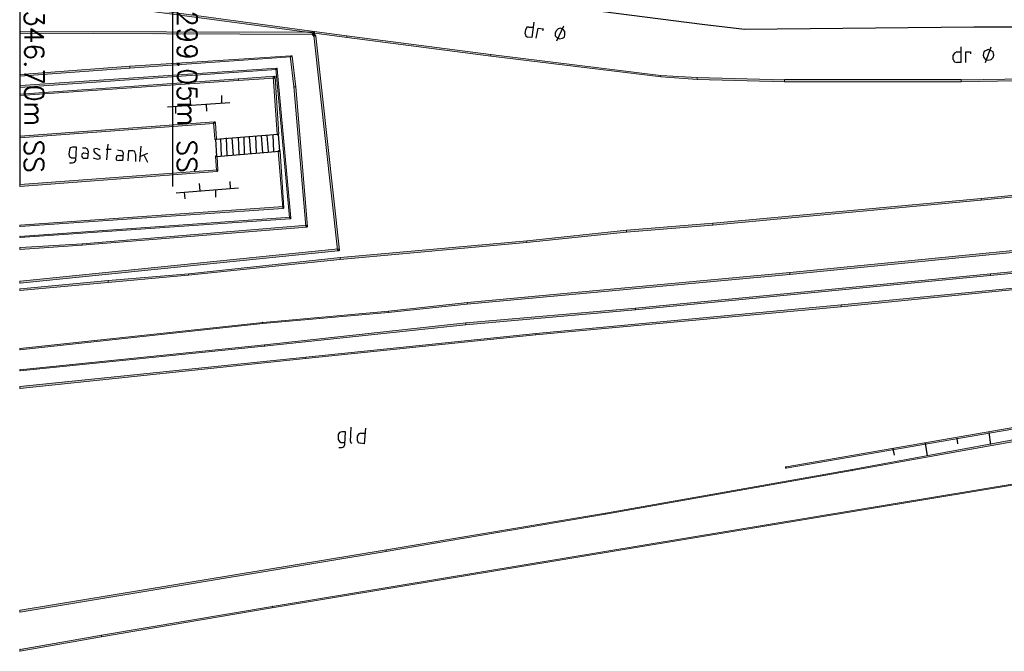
# Model space of a CAD drawing. Header units: millimetres. Extents: x -27 to 2301, y -256 to 766.
# Tile 1 of 97: x 11 to 61, y 17 to 50. Entities that reach past the tile are written whole.
import ezdxf
from ezdxf.enums import TextEntityAlignment as Align

# ---------------------------------------------------------------- set-up
doc = ezdxf.new("R2010")
doc.units = ezdxf.units.MM
doc.layers.add('SIV-ONDERGROND-ALG', color=251, linetype='Continuous')
doc.layers.add('SIV-VRI-MAATVOERING', color=7, linetype='Continuous')
doc.styles.add('ROMANS', font='romans.shx', dxfattribs={"width": 0.7})

# ---------------------------------------------------------------- blocks, each defined once
blk = doc.blocks.new('162')
at = {"style": 'ROMANS'}
blk.add_attdef('ARM.NR', text='', height=500, dxfattribs=at).set_placement((0, 0), align=Align.MIDDLE)

msp = doc.modelspace()

# ---------------------------------------------------------------- hatches: boundary and pattern name
at = {"layer": 'SIV-ONDERGROND-ALG'}
h = msp.add_hatch(color=256, dxfattribs=at)
h.dxf.hatch_style = 2
h.paths.add_polyline_path([(25.719, 49.2), (25.719, 49.232), (17.067, 50.39), (17.067, 50.293), (25.719, 49.135)])
h = msp.add_hatch(color=256, dxfattribs=at)
h.dxf.hatch_style = 2
h.paths.add_polyline_path([(10.505, 49.168), (10.505, 49.232), (10.505, 49.2)])
h = msp.add_hatch(color=256, dxfattribs=at)
h.dxf.hatch_style = 2
h.paths.add_polyline_path([(10.505, 49.232), (10.505, 49.135), (10.537, 49.103), (10.537, 49.2)])
h = msp.add_hatch(color=256, dxfattribs=at)
h.dxf.hatch_style = 2
h.paths.add_polyline_path([(10.537, 49.2), (10.537, 49.103), (25.655, 49.071), (25.655, 49.2)])
h = msp.add_hatch(color=256, dxfattribs=at)
h.dxf.hatch_style = 2
h.paths.add_polyline_path([(25.655, 49.135), (25.591, 49.103), (25.687, 48.975), (25.751, 49.007), (25.784, 49.007), (25.687, 49.135)])
h = msp.add_hatch(color=256, dxfattribs=at)
h.dxf.hatch_style = 2
h.paths.add_polyline_path([(25.655, 49.2), (25.687, 49.135), (25.655, 49.135)])
h = msp.add_hatch(color=256, dxfattribs=at)
h.dxf.hatch_style = 2
h.paths.add_polyline_path([(25.751, 49.007), (25.687, 49.007), (26.909, 37.942), (27.006, 37.942), (25.784, 49.007)])
h = msp.add_hatch(color=256, dxfattribs=at)
h.dxf.hatch_style = 2
h.paths.add_polyline_path([(27.392, 48.942), (27.392, 49.007), (25.719, 49.232), (25.719, 49.135), (27.392, 48.91)])
h = msp.add_hatch(color=256, dxfattribs=at)
h.dxf.hatch_style = 2
h.paths.add_polyline_path([(34.822, 47.977), (34.822, 48.042), (27.392, 49.007), (27.392, 48.91), (34.822, 47.945)])
h = msp.add_hatch(color=256, dxfattribs=at)
h.dxf.hatch_style = 2
h.paths.add_polyline_path([(24.497, 47.945), (24.497, 47.977), (16.198, 47.431), (16.198, 47.334), (24.497, 47.913)])
h = msp.add_hatch(color=256, dxfattribs=at)
h.dxf.hatch_style = 2
h.paths.add_polyline_path([(24.722, 46.369), (24.754, 46.369), (24.561, 47.945), (24.465, 47.945), (24.658, 46.369)])
h = msp.add_hatch(color=256, dxfattribs=at)
h.dxf.hatch_style = 2
h.paths.add_polyline_path([(24.497, 47.977), (24.497, 47.945), (24.561, 47.945), (24.561, 47.977)])
h = msp.add_hatch(color=256, dxfattribs=at)
h.dxf.hatch_style = 2
h.paths.add_polyline_path([(43.603, 46.916), (43.603, 46.948), (34.822, 48.042), (34.822, 47.945), (43.603, 46.884)])
h = msp.add_hatch(color=256, dxfattribs=at)
h.dxf.hatch_style = 2
h.paths.add_polyline_path([(16.198, 47.431), (10.537, 47.012), (10.537, 46.916), (16.198, 47.334), (16.198, 47.398)])
h = msp.add_hatch(color=256, dxfattribs=at)
h.dxf.hatch_style = 2
h.paths.add_polyline_path([(23.757, 47.334), (10.537, 46.433), (10.537, 46.337), (23.757, 47.27), (23.757, 47.302)])
h = msp.add_hatch(color=256, dxfattribs=at)
h.dxf.hatch_style = 2
h.paths.add_polyline_path([(24.465, 39.614), (24.497, 39.614), (23.789, 47.302), (23.725, 47.302), (24.433, 39.614)])
h = msp.add_hatch(color=256, dxfattribs=at)
h.dxf.hatch_style = 2
h.paths.add_polyline_path([(23.789, 47.302), (23.789, 47.334), (23.757, 47.334), (23.757, 47.302)])
h = msp.add_hatch(color=256, dxfattribs=at)
h.dxf.hatch_style = 2
h.paths.add_polyline_path([(10.537, 47.012), (10.505, 47.012), (10.505, 46.916), (10.537, 46.916)])
h = msp.add_hatch(color=256, dxfattribs=at)
h.dxf.hatch_style = 2
h.paths.add_polyline_path([(21.795, 46.787), (10.537, 46.015), (10.537, 45.919), (21.795, 46.691), (21.795, 46.755)])
h = msp.add_hatch(color=256, dxfattribs=at)
h.dxf.hatch_style = 2
h.paths.add_polyline_path([(21.795, 46.755), (21.795, 46.691), (23.661, 46.819), (23.661, 46.916), (21.795, 46.787)])
h = msp.add_hatch(color=256, dxfattribs=at)
h.dxf.hatch_style = 2
h.paths.add_polyline_path([(23.661, 46.884), (23.596, 46.884), (23.789, 43.925), (23.886, 43.925), (23.693, 46.884)])
h = msp.add_hatch(color=256, dxfattribs=at)
h.dxf.hatch_style = 2
h.paths.add_polyline_path([(23.661, 46.916), (23.693, 46.916), (23.693, 46.884), (23.661, 46.884)])
h = msp.add_hatch(color=256, dxfattribs=at)
h.dxf.hatch_style = 2
h.paths.add_polyline_path([(45.469, 46.819), (45.469, 46.852), (43.603, 46.948), (43.603, 46.884), (45.469, 46.755)])
h = msp.add_hatch(color=256, dxfattribs=at)
h.dxf.hatch_style = 2
h.paths.add_polyline_path([(49.972, 46.691), (49.972, 46.723), (45.469, 46.852), (45.469, 46.755), (49.972, 46.626)])
h = msp.add_hatch(color=256, dxfattribs=at)
h.dxf.hatch_style = 2
h.paths.add_polyline_path([(64.735, 46.755), (64.735, 46.819), (59.107, 46.723), (59.107, 46.626), (64.735, 46.723)])
h = msp.add_hatch(color=256, dxfattribs=at)
h.dxf.hatch_style = 2
h.paths.add_polyline_path([(10.537, 46.433), (10.505, 46.433), (10.505, 46.337), (10.537, 46.337)])
h = msp.add_hatch(color=256, dxfattribs=at)
h.dxf.hatch_style = 2
h.paths.add_polyline_path([(25.333, 39.164), (25.365, 39.164), (24.754, 46.369), (24.658, 46.369), (25.269, 39.164)])
h = msp.add_hatch(color=256, dxfattribs=at)
h.dxf.hatch_style = 2
h.paths.add_polyline_path([(24.722, 46.369), (24.754, 46.401), (24.754, 46.369)])
h = msp.add_hatch(color=256, dxfattribs=at)
h.dxf.hatch_style = 2
h.paths.add_polyline_path([(59.107, 46.691), (59.107, 46.755), (49.972, 46.755), (49.972, 46.626), (59.107, 46.626)])
h = msp.add_hatch(color=256, dxfattribs=at)
h.dxf.hatch_style = 2
h.paths.add_polyline_path([(10.537, 46.015), (10.505, 46.015), (10.505, 45.919), (10.537, 45.919)])
h = msp.add_hatch(color=256, dxfattribs=at)
h.dxf.hatch_style = 2
h.paths.add_polyline_path([(20.541, 44.568), (10.537, 43.86), (10.537, 43.732), (20.541, 44.471), (20.541, 44.504)])
h = msp.add_hatch(color=256, dxfattribs=at)
h.dxf.hatch_style = 2
h.paths.add_polyline_path([(20.541, 44.504), (20.508, 44.504), (20.573, 43.667), (20.669, 43.667), (20.605, 44.504)])
h = msp.add_hatch(color=256, dxfattribs=at)
h.dxf.hatch_style = 2
h.paths.add_polyline_path([(20.541, 44.568), (20.573, 44.568), (20.605, 44.504), (20.541, 44.504)])
h = msp.add_hatch(color=256, dxfattribs=at)
h.dxf.hatch_style = 2
h.paths.add_polyline_path([(10.537, 43.86), (10.505, 43.86), (10.505, 43.732), (10.537, 43.732)])
h = msp.add_hatch(color=256, dxfattribs=at)
h.dxf.hatch_style = 2
h.paths.add_polyline_path([(23.886, 43.925), (23.854, 43.86), (23.821, 43.86), (23.789, 43.925), (23.854, 43.925)])
h = msp.add_hatch(color=256, dxfattribs=at)
h.dxf.hatch_style = 2
h.paths.add_polyline_path([(20.669, 43.667), (20.637, 43.635), (20.605, 43.635), (20.573, 43.667), (20.605, 43.667)])
h = msp.add_hatch(color=256, dxfattribs=at)
h.dxf.hatch_style = 2
h.paths.add_polyline_path([(20.605, 42.767), (20.637, 42.831), (20.669, 42.831), (20.701, 42.767), (20.669, 42.767)])
h = msp.add_hatch(color=256, dxfattribs=at)
h.dxf.hatch_style = 2
h.paths.add_polyline_path([(20.669, 42.767), (20.605, 42.767), (20.669, 42.059), (20.734, 42.059), (20.701, 42.767)])
h = msp.add_hatch(color=256, dxfattribs=at)
h.dxf.hatch_style = 2
h.paths.add_polyline_path([(23.854, 43.056), (23.886, 43.088), (23.918, 43.088), (23.95, 43.056), (23.918, 43.056)])
h = msp.add_hatch(color=256, dxfattribs=at)
h.dxf.hatch_style = 2
h.paths.add_polyline_path([(23.918, 43.056), (23.854, 43.056), (24.079, 40.129), (24.143, 40.129), (23.95, 43.056)])
h = msp.add_hatch(color=256, dxfattribs=at)
h.dxf.hatch_style = 2
h.paths.add_polyline_path([(20.701, 42.091), (10.537, 41.351), (10.537, 41.223), (20.701, 41.995), (20.701, 42.059)])
h = msp.add_hatch(color=256, dxfattribs=at)
h.dxf.hatch_style = 2
h.paths.add_polyline_path([(20.734, 42.059), (20.734, 42.027), (20.701, 41.995), (20.701, 42.059)])
h = msp.add_hatch(color=256, dxfattribs=at)
h.dxf.hatch_style = 2
h.paths.add_polyline_path([(60.136, 40.579), (60.136, 40.515), (71.426, 41.641), (71.426, 41.737), (60.136, 40.612)])
h = msp.add_hatch(color=256, dxfattribs=at)
h.dxf.hatch_style = 2
h.paths.add_polyline_path([(10.537, 41.351), (10.505, 41.351), (10.505, 41.223), (10.537, 41.223)])
h = msp.add_hatch(color=256, dxfattribs=at)
h.dxf.hatch_style = 2
h.paths.add_polyline_path([(24.111, 40.193), (10.537, 39.261), (10.537, 39.164), (24.111, 40.097), (24.111, 40.129)])
h = msp.add_hatch(color=256, dxfattribs=at)
h.dxf.hatch_style = 2
h.paths.add_polyline_path([(46.273, 39.293), (46.273, 39.229), (60.136, 40.515), (60.136, 40.612), (46.273, 39.325)])
h = msp.add_hatch(color=256, dxfattribs=at)
h.dxf.hatch_style = 2
h.paths.add_polyline_path([(24.465, 39.647), (10.537, 38.682), (10.537, 38.585), (24.465, 39.55), (24.465, 39.614)])
h = msp.add_hatch(color=256, dxfattribs=at)
h.dxf.hatch_style = 2
h.paths.add_polyline_path([(24.143, 40.129), (24.111, 40.097), (24.111, 40.129)])
h = msp.add_hatch(color=256, dxfattribs=at)
h.dxf.hatch_style = 2
h.paths.add_polyline_path([(10.537, 39.261), (10.505, 39.261), (10.505, 39.164), (10.537, 39.164)])
h = msp.add_hatch(color=256, dxfattribs=at)
h.dxf.hatch_style = 2
h.paths.add_polyline_path([(13.722, 38.231), (13.722, 38.199), (25.333, 39.132), (25.333, 39.229), (13.722, 38.264)])
h = msp.add_hatch(color=256, dxfattribs=at)
h.dxf.hatch_style = 2
h.paths.add_polyline_path([(24.465, 39.55), (24.497, 39.55), (24.497, 39.582), (24.497, 39.614), (24.465, 39.614)])
h = msp.add_hatch(color=256, dxfattribs=at)
h.dxf.hatch_style = 2
h.paths.add_polyline_path([(25.333, 39.132), (25.365, 39.164), (25.333, 39.164)])
h = msp.add_hatch(color=256, dxfattribs=at)
h.dxf.hatch_style = 2
h.paths.add_polyline_path([(41.834, 38.907), (41.834, 38.875), (46.273, 39.229), (46.273, 39.325), (41.834, 38.971)])
h = msp.add_hatch(color=256, dxfattribs=at)
h.dxf.hatch_style = 2
h.paths.add_polyline_path([(10.537, 38.682), (10.505, 38.682), (10.505, 38.585), (10.537, 38.585)])
h = msp.add_hatch(color=256, dxfattribs=at)
h.dxf.hatch_style = 2
h.paths.add_polyline_path([(36.687, 38.392), (36.687, 38.328), (41.834, 38.875), (41.834, 38.971), (36.687, 38.424)])
h = msp.add_hatch(color=256, dxfattribs=at)
h.dxf.hatch_style = 2
h.paths.add_polyline_path([(41.834, 38.971), (41.866, 38.971), (41.834, 38.939)])
h = msp.add_hatch(color=256, dxfattribs=at)
h.dxf.hatch_style = 2
h.paths.add_polyline_path([(71.201, 38.778), (71.201, 38.843), (50.261, 36.784), (50.261, 36.687), (71.201, 38.746)])
h = msp.add_hatch(color=256, dxfattribs=at)
h.dxf.hatch_style = 2
h.paths.add_polyline_path([(13.722, 38.264), (10.537, 38.071), (10.537, 37.974), (13.722, 38.199), (13.722, 38.231)])
h = msp.add_hatch(color=256, dxfattribs=at)
h.dxf.hatch_style = 2
h.paths.add_polyline_path([(27.038, 37.492), (27.038, 37.459), (36.687, 38.328), (36.687, 38.424), (27.038, 37.556)])
h = msp.add_hatch(color=256, dxfattribs=at)
h.dxf.hatch_style = 2
h.paths.add_polyline_path([(10.537, 38.071), (10.505, 38.071), (10.505, 37.974), (10.537, 37.974)])
h = msp.add_hatch(color=256, dxfattribs=at)
h.dxf.hatch_style = 2
h.paths.add_polyline_path([(26.941, 38.006), (10.537, 36.334), (10.537, 36.237), (26.941, 37.91), (26.941, 37.942)])
h = msp.add_hatch(color=256, dxfattribs=at)
h.dxf.hatch_style = 2
h.paths.add_polyline_path([(27.006, 37.942), (26.974, 37.91), (26.941, 37.91), (26.941, 37.942)])
h = msp.add_hatch(color=256, dxfattribs=at)
h.dxf.hatch_style = 2
h.paths.add_polyline_path([(19.222, 36.687), (19.222, 36.655), (27.038, 37.459), (27.038, 37.556), (19.222, 36.72)])
h = msp.add_hatch(color=256, dxfattribs=at)
h.dxf.hatch_style = 2
h.paths.add_polyline_path([(60.618, 36.655), (60.618, 36.623), (66.89, 37.234), (66.89, 37.331), (60.618, 36.72)])
h = msp.add_hatch(color=256, dxfattribs=at)
h.dxf.hatch_style = 2
h.paths.add_polyline_path([(15.073, 36.334), (15.073, 36.269), (19.222, 36.655), (19.222, 36.72), (15.073, 36.366)])
h = msp.add_hatch(color=256, dxfattribs=at)
h.dxf.hatch_style = 2
h.paths.add_polyline_path([(19.19, 36.655), (19.222, 36.655), (19.222, 36.623)])
h = msp.add_hatch(color=256, dxfattribs=at)
h.dxf.hatch_style = 2
h.paths.add_polyline_path([(50.261, 36.72), (50.261, 36.784), (33.6, 35.24), (33.6, 35.144), (50.261, 36.687)])
h = msp.add_hatch(color=256, dxfattribs=at)
h.dxf.hatch_style = 2
h.paths.add_polyline_path([(42.284, 34.918), (42.284, 34.854), (60.618, 36.623), (60.618, 36.72), (42.284, 34.951)])
h = msp.add_hatch(color=256, dxfattribs=at)
h.dxf.hatch_style = 2
h.paths.add_polyline_path([(10.537, 36.334), (10.505, 36.334), (10.505, 36.237), (10.537, 36.237)])
h = msp.add_hatch(color=256, dxfattribs=at)
h.dxf.hatch_style = 2
h.paths.add_polyline_path([(15.073, 36.366), (10.537, 35.948), (10.537, 35.851), (15.073, 36.269), (15.073, 36.334)])
h = msp.add_hatch(color=256, dxfattribs=at)
h.dxf.hatch_style = 2
h.paths.add_polyline_path([(66.215, 36.366), (66.215, 36.398), (52.899, 35.111), (52.899, 35.015), (66.215, 36.334)])
h = msp.add_hatch(color=256, dxfattribs=at)
h.dxf.hatch_style = 2
h.paths.add_polyline_path([(10.537, 35.948), (10.505, 35.948), (10.505, 35.851), (10.537, 35.851)])
h = msp.add_hatch(color=256, dxfattribs=at)
h.dxf.hatch_style = 2
h.paths.add_polyline_path([(33.6, 35.176), (33.6, 35.24), (29.547, 34.79), (29.547, 34.725), (33.6, 35.144)])
h = msp.add_hatch(color=256, dxfattribs=at)
h.dxf.hatch_style = 2
h.paths.add_polyline_path([(52.899, 35.047), (52.899, 35.111), (37.138, 33.632), (37.138, 33.567), (52.899, 35.015)])
h = msp.add_hatch(color=256, dxfattribs=at)
h.dxf.hatch_style = 2
h.paths.add_polyline_path([(29.547, 34.758), (29.547, 34.79), (23.049, 34.211), (23.049, 34.146), (29.547, 34.725)])
h = msp.add_hatch(color=256, dxfattribs=at)
h.dxf.hatch_style = 2
h.paths.add_polyline_path([(29.547, 34.725), (29.579, 34.725), (29.547, 34.693)])
h = msp.add_hatch(color=256, dxfattribs=at)
h.dxf.hatch_style = 2
h.paths.add_polyline_path([(33.535, 34.146), (33.535, 34.082), (42.284, 34.854), (42.284, 34.951), (33.535, 34.179)])
h = msp.add_hatch(color=256, dxfattribs=at)
h.dxf.hatch_style = 2
h.paths.add_polyline_path([(42.252, 34.854), (42.252, 34.886), (42.284, 34.886), (42.284, 34.854)])
h = msp.add_hatch(color=256, dxfattribs=at)
h.dxf.hatch_style = 2
h.paths.add_polyline_path([(23.049, 34.211), (10.537, 32.892), (10.537, 32.795), (23.049, 34.146), (23.049, 34.179)])
h = msp.add_hatch(color=256, dxfattribs=at)
h.dxf.hatch_style = 2
h.paths.add_polyline_path([(23.017, 34.211), (23.017, 34.243), (23.049, 34.243), (23.049, 34.211)])
h = msp.add_hatch(color=256, dxfattribs=at)
h.dxf.hatch_style = 2
h.paths.add_polyline_path([(23.146, 33.021), (23.146, 32.988), (33.535, 34.082), (33.535, 34.179), (23.146, 33.053)])
h = msp.add_hatch(color=256, dxfattribs=at)
h.dxf.hatch_style = 2
h.paths.add_polyline_path([(37.138, 33.6), (37.138, 33.632), (25.269, 32.41), (25.269, 32.345), (37.138, 33.567)])
h = msp.add_hatch(color=256, dxfattribs=at)
h.dxf.hatch_style = 2
h.paths.add_polyline_path([(23.146, 33.053), (10.537, 31.798), (10.537, 31.702), (23.146, 32.988), (23.146, 33.021)])
h = msp.add_hatch(color=256, dxfattribs=at)
h.dxf.hatch_style = 2
h.paths.add_polyline_path([(10.537, 32.892), (10.505, 32.892), (10.505, 32.795), (10.537, 32.795)])
h = msp.add_hatch(color=256, dxfattribs=at)
h.dxf.hatch_style = 2
h.paths.add_polyline_path([(23.146, 32.988), (23.178, 32.988), (23.178, 32.956), (23.146, 32.956)])
h = msp.add_hatch(color=256, dxfattribs=at)
h.dxf.hatch_style = 2
h.paths.add_polyline_path([(25.269, 32.41), (10.537, 30.93), (10.537, 30.801), (25.269, 32.345), (25.269, 32.377)])
h = msp.add_hatch(color=256, dxfattribs=at)
h.dxf.hatch_style = 2
h.paths.add_polyline_path([(10.537, 31.798), (10.505, 31.798), (10.505, 31.702), (10.537, 31.702)])
h = msp.add_hatch(color=256, dxfattribs=at)
h.dxf.hatch_style = 2
h.paths.add_polyline_path([(76.058, 31.187), (76.058, 31.252), (50.068, 26.748), (50.068, 26.684), (76.058, 31.155)])
h = msp.add_hatch(color=256, dxfattribs=at)
h.dxf.hatch_style = 2
h.paths.add_polyline_path([(10.537, 30.93), (10.505, 30.93), (10.505, 30.801), (10.537, 30.801)])
h = msp.add_hatch(color=256, dxfattribs=at)
h.dxf.hatch_style = 2
h.paths.add_polyline_path([(53.478, 26.588), (53.478, 26.555), (62.034, 28.099), (62.034, 28.196), (53.478, 26.62)])
h = msp.add_hatch(color=256, dxfattribs=at)
h.dxf.hatch_style = 2
h.paths.add_polyline_path([(66.312, 26.588), (66.312, 26.62), (23.532, 19.543), (23.532, 19.479), (66.312, 26.555)])
h = msp.add_hatch(color=256, dxfattribs=at)
h.dxf.hatch_style = 2
h.paths.add_polyline_path([(40.74, 24.336), (40.74, 24.304), (53.478, 26.555), (53.478, 26.62), (40.74, 24.368)])
h = msp.add_hatch(color=256, dxfattribs=at)
h.dxf.hatch_style = 2
h.paths.add_polyline_path([(50.068, 26.684), (50.036, 26.684), (50.036, 26.748), (50.068, 26.748), (50.068, 26.716)])
h = msp.add_hatch(color=256, dxfattribs=at)
h.dxf.hatch_style = 2
h.paths.add_polyline_path([(53.445, 26.555), (53.478, 26.555), (53.478, 26.523), (53.445, 26.523)])
h = msp.add_hatch(color=256, dxfattribs=at)
h.dxf.hatch_style = 2
h.paths.add_polyline_path([(29.418, 22.438), (29.418, 22.374), (40.74, 24.304), (40.74, 24.368), (29.418, 22.47)])
h = msp.add_hatch(color=256, dxfattribs=at)
h.dxf.hatch_style = 2
h.paths.add_polyline_path([(29.418, 22.47), (10.537, 19.35), (10.537, 19.254), (29.418, 22.374), (29.418, 22.438)])
h = msp.add_hatch(color=256, dxfattribs=at)
h.dxf.hatch_style = 2
h.paths.add_polyline_path([(10.537, 19.35), (10.505, 19.35), (10.505, 19.254), (10.537, 19.254)])
h = msp.add_hatch(color=256, dxfattribs=at)
h.dxf.hatch_style = 2
h.paths.add_polyline_path([(23.532, 19.511), (23.532, 19.543), (14.719, 18.064), (14.719, 17.967), (23.532, 19.479)])
h = msp.add_hatch(color=256, dxfattribs=at)
h.dxf.hatch_style = 2
h.paths.add_polyline_path([(23.532, 19.543), (23.532, 19.576), (23.564, 19.576), (23.564, 19.543)])
h = msp.add_hatch(color=256, dxfattribs=at)
h.dxf.hatch_style = 2
h.paths.add_polyline_path([(14.719, 18.064), (10.537, 17.356), (10.537, 17.228), (14.719, 17.967), (14.719, 18)])
h = msp.add_hatch(color=256, dxfattribs=at)
h.dxf.hatch_style = 2
h.paths.add_polyline_path([(14.687, 18.064), (14.719, 18.064), (14.719, 18.032)])
h = msp.add_hatch(color=256, dxfattribs=at)
h.dxf.hatch_style = 2
h.paths.add_polyline_path([(10.537, 17.356), (10.505, 17.356), (10.505, 17.228), (10.537, 17.228)])

# ---------------------------------------------------------------- linework, layer by layer
at = {"layer": 'SIV-ONDERGROND-ALG', "lineweight": 25}
for points in [[(62.13, 49.457), (59.75, 49.457), (47.913, 49.328), (45.726, 49.586), (35.369, 50.937)], [(36.591, 49.103), (36.623, 49.328)], [(36.784, 49.457), (36.687, 49.457), (36.623, 49.328)], [(37.041, 49.714), (36.945, 48.91), (36.72, 48.942)], [(36.784, 49.457), (37.009, 49.457)], [(37.17, 48.878), (37.266, 49.393), (37.524, 49.361), (37.492, 49.264)], [(38.65, 49.071), (38.65, 49.232), (38.553, 49.328), (38.424, 49.393), (38.296, 49.361), (38.199, 49.264), (38.135, 49.135), (38.135, 49.007), (38.231, 48.91), (38.36, 48.846), (38.521, 48.878), (38.617, 48.942), (38.65, 49.071)], [(38.231, 48.749), (38.585, 49.521)], [(36.591, 49.103), (36.623, 49.007), (36.72, 48.942)], [(59.074, 48.428), (59.074, 47.624), (58.881, 47.624)], [(60.779, 48.01), (60.747, 48.17), (60.65, 48.235), (60.49, 48.299), (60.361, 48.235), (60.264, 48.17), (60.232, 48.01), (60.264, 47.881), (60.361, 47.784), (60.49, 47.752), (60.65, 47.784), (60.747, 47.881), (60.779, 48.01)], [(60.361, 47.624), (60.65, 48.428)], [(58.881, 48.17), (58.753, 48.106), (58.688, 48.01)], [(58.688, 47.784), (58.688, 48.01)], [(58.688, 47.784), (58.753, 47.656), (58.881, 47.624)], [(58.881, 48.17), (59.074, 48.17)], [(59.332, 47.624), (59.332, 48.17), (59.589, 48.17), (59.589, 48.074)], [(19.286, 45.79), (19.318, 45.404)], [(20.927, 45.919), (20.927, 45.533)], [(18.128, 45.34), (21.345, 45.565)], [(18.546, 45.372), (18.546, 44.986)], [(20.122, 45.469), (20.155, 45.115)], [(20.605, 43.667), (23.854, 43.925)], [(21.216, 42.831), (21.184, 43.732)], [(21.538, 42.831), (21.473, 43.732)], [(21.827, 42.895), (21.795, 43.764)], [(22.117, 42.895), (22.085, 43.796)], [(22.438, 42.927), (22.374, 43.796)], [(22.728, 42.96), (22.696, 43.828)], [(23.049, 42.96), (22.985, 43.86)], [(23.339, 43.024), (23.275, 43.86)], [(23.628, 43.024), (23.596, 43.892)], [(23.854, 43.925), (23.918, 43.056)], [(13.078, 42.445), (13.239, 42.445), (13.336, 42.477), (13.4, 42.574), (13.432, 43.249), (13.239, 43.249), (13.11, 43.217), (13.078, 43.12), (13.046, 42.895), (13.078, 42.767), (13.175, 42.702), (13.4, 42.702)], [(13.754, 43.217), (13.882, 43.217)], [(14.043, 43.056), (14.011, 43.153), (13.882, 43.217)], [(15.008, 42.606), (15.073, 43.41)], [(16.713, 42.509), (16.777, 43.313)], [(20.605, 43.667), (20.669, 42.767), (23.918, 43.056)], [(20.927, 42.799), (20.894, 43.699)], [(13.818, 42.96), (13.722, 42.895), (13.689, 42.831), (13.722, 42.735), (13.818, 42.67)], [(14.043, 43.056), (14.011, 42.67), (13.818, 42.67)], [(13.818, 42.96), (14.043, 42.927)], [(14.301, 42.702), (14.526, 42.638)], [(14.654, 43.12), (14.461, 43.185), (14.333, 43.153), (14.333, 43.056), (14.365, 42.992), (14.59, 42.831)], [(14.526, 42.638), (14.654, 42.67), (14.654, 42.767), (14.59, 42.831)], [(14.976, 43.153), (15.233, 43.153)], [(15.619, 42.831), (15.523, 42.799), (15.491, 42.702), (15.491, 42.606), (15.619, 42.574)], [(15.555, 43.12), (15.684, 43.088)], [(15.844, 42.96), (15.812, 42.574), (15.619, 42.574)], [(15.619, 42.831), (15.844, 42.831)], [(15.844, 42.96), (15.812, 43.056), (15.684, 43.088)], [(16.102, 42.542), (16.134, 43.088), (16.327, 43.088)], [(16.488, 42.895), (16.456, 43.024), (16.327, 43.088)], [(16.488, 42.895), (16.488, 42.509)], [(17.099, 42.927), (16.745, 42.767)], [(16.938, 42.831), (17.099, 42.477)], [(19.769, 41.384), (19.801, 40.998)], [(21.345, 41.48), (21.377, 41.126)], [(18.579, 40.901), (21.795, 41.158)], [(18.997, 40.933), (19.029, 40.579)], [(20.605, 41.062), (20.605, 40.676)], [(26.974, 27.746), (27.134, 27.746), (27.231, 27.778), (27.295, 27.906), (27.327, 28.55), (27.134, 28.55), (27.006, 28.518), (26.941, 28.421), (26.941, 28.164), (27.006, 28.067), (27.102, 28.003), (27.295, 28.003)], [(27.585, 28.067), (27.617, 28.807)], [(28.099, 28.485), (28.003, 28.453), (27.939, 28.357)], [(28.357, 28.743), (28.292, 27.939), (28.099, 27.971)], [(28.099, 28.485), (28.325, 28.485)], [(60.522, 28.518), (60.618, 27.906)], [(27.585, 28.067), (27.585, 28.003), (27.649, 27.971)], [(27.939, 28.099), (27.939, 28.357)], [(27.939, 28.099), (27.971, 28.003), (28.099, 27.971)], [(57.241, 27.971), (57.337, 27.327)], [(58.881, 28.228), (58.914, 27.939)], [(55.568, 27.681), (55.633, 27.36)]]:
    msp.add_lwpolyline(points, dxfattribs=at)
at = {"layer": 'SIV-ONDERGROND-ALG', "lineweight": 5}
for points in [[(25.719, 49.2), (25.719, 49.232), (17.067, 50.39), (17.067, 50.293), (25.719, 49.135), (25.719, 49.2)], [(10.537, 49.232), (10.505, 49.232), (10.505, 49.168)], [(10.505, 49.168), (10.505, 49.135), (10.537, 49.135)], [(10.537, 49.135), (25.655, 49.071), (25.655, 49.2), (10.537, 49.232)], [(25.655, 49.135), (25.591, 49.103), (25.687, 48.975), (25.751, 49.007), (25.784, 49.007), (25.687, 49.135), (25.655, 49.135)], [(25.655, 49.2), (25.687, 49.135)], [(25.751, 49.007), (25.687, 49.007), (26.909, 37.942), (27.006, 37.942), (25.784, 49.007), (25.751, 49.007)], [(27.392, 48.942), (27.392, 49.007), (25.719, 49.232), (25.719, 49.135), (27.392, 48.91), (27.392, 48.942)], [(25.784, 49.007), (25.784, 49.007)], [(34.822, 47.977), (34.822, 48.042), (27.392, 49.007), (27.392, 48.91), (34.822, 47.945), (34.822, 47.977)], [(24.497, 47.945), (24.497, 47.977), (16.198, 47.431), (16.198, 47.334), (24.497, 47.913), (24.497, 47.945)], [(24.722, 46.369), (24.754, 46.369), (24.561, 47.945), (24.465, 47.945), (24.658, 46.369), (24.722, 46.369)], [(24.561, 47.945), (24.561, 47.977), (24.497, 47.977)], [(43.603, 46.916), (43.603, 46.948), (34.822, 48.042), (34.822, 47.945), (43.603, 46.884), (43.603, 46.916)], [(16.198, 47.398), (16.198, 47.431), (10.537, 47.012)], [(10.537, 46.916), (16.198, 47.334), (16.198, 47.398)], [(23.757, 47.302), (23.757, 47.334), (10.537, 46.433)], [(10.537, 46.337), (23.757, 47.27), (23.757, 47.302)], [(24.465, 39.614), (24.497, 39.614), (23.789, 47.302), (23.725, 47.302), (24.433, 39.614), (24.465, 39.614)], [(23.789, 47.302), (23.789, 47.334), (23.757, 47.334)], [(10.537, 47.012), (10.505, 47.012), (10.505, 46.916), (10.537, 46.916)], [(10.537, 45.919), (21.795, 46.691), (21.795, 46.787), (10.537, 45.983)], [(21.795, 46.755), (21.795, 46.691), (23.661, 46.819), (23.661, 46.916), (21.795, 46.787), (21.795, 46.755)], [(23.661, 46.884), (23.596, 46.884), (23.789, 43.925), (23.886, 43.925), (23.693, 46.884), (23.661, 46.884)], [(23.661, 46.916), (23.693, 46.916), (23.693, 46.884), (23.693, 46.884)], [(45.469, 46.819), (45.469, 46.852), (43.603, 46.948), (43.603, 46.884), (45.469, 46.755), (45.469, 46.819)], [(49.972, 46.691), (49.972, 46.723), (45.469, 46.852), (45.469, 46.755), (49.972, 46.626), (49.972, 46.691)], [(64.735, 46.755), (64.735, 46.819), (59.107, 46.723), (59.107, 46.626), (64.735, 46.723), (64.735, 46.755)], [(10.537, 46.433), (10.505, 46.433), (10.505, 46.337), (10.537, 46.337)], [(25.333, 39.164), (25.365, 39.164), (24.754, 46.369), (24.658, 46.369), (25.269, 39.164), (25.333, 39.164)], [(59.107, 46.691), (59.107, 46.755), (49.972, 46.755), (49.972, 46.626), (59.107, 46.626), (59.107, 46.691)], [(10.537, 45.983), (10.505, 45.983), (10.505, 45.951)], [(10.505, 45.951), (10.505, 45.919), (10.537, 45.919)], [(10.537, 43.732), (20.541, 44.471), (20.541, 44.568), (10.537, 43.828)], [(20.541, 44.504), (20.508, 44.504), (20.573, 43.667), (20.669, 43.667), (20.605, 44.504), (20.541, 44.504)], [(20.541, 44.568), (20.573, 44.568), (20.605, 44.504)], [(10.537, 43.828), (10.505, 43.828), (10.505, 43.796)], [(10.505, 43.796), (10.505, 43.732), (10.537, 43.732)], [(23.886, 43.925), (23.854, 43.86), (23.821, 43.86), (23.789, 43.925)], [(20.669, 43.667), (20.637, 43.635), (20.605, 43.635), (20.573, 43.667)], [(20.605, 42.767), (20.637, 42.831), (20.669, 42.831), (20.701, 42.767)], [(20.669, 42.767), (20.605, 42.767), (20.669, 42.059), (20.734, 42.059), (20.701, 42.767), (20.669, 42.767)], [(23.854, 43.056), (23.886, 43.088), (23.918, 43.088), (23.95, 43.056)], [(23.918, 43.056), (23.854, 43.056), (24.079, 40.129), (24.143, 40.129), (23.95, 43.056), (23.918, 43.056)], [(20.701, 42.059), (20.701, 42.091), (10.537, 41.319)], [(10.537, 41.223), (20.701, 41.995), (20.701, 42.059)], [(20.734, 42.059), (20.734, 42.027), (20.701, 41.995)], [(60.136, 40.579), (60.136, 40.515), (71.426, 41.641), (71.426, 41.737), (60.136, 40.612), (60.136, 40.579)], [(10.537, 41.319), (10.505, 41.319), (10.505, 41.223), (10.537, 41.223)], [(24.111, 40.129), (24.111, 40.193), (10.537, 39.229)], [(46.273, 39.293), (46.273, 39.229), (60.136, 40.515), (60.136, 40.612), (46.273, 39.325), (46.273, 39.293)], [(10.537, 39.164), (24.111, 40.097), (24.111, 40.129)], [(10.537, 38.585), (24.465, 39.55), (24.465, 39.647), (10.537, 38.65)], [(24.143, 40.129), (24.143, 40.129), (24.111, 40.097)], [(10.537, 39.229), (10.505, 39.229), (10.505, 39.164), (10.537, 39.164)], [(13.722, 38.231), (13.722, 38.199), (25.333, 39.132), (25.333, 39.229), (13.722, 38.264), (13.722, 38.231)], [(24.465, 39.55), (24.497, 39.55), (24.497, 39.582), (24.497, 39.614)], [(25.333, 39.132), (25.333, 39.132), (25.365, 39.164), (25.365, 39.164)], [(41.834, 38.907), (41.834, 38.875), (46.273, 39.229), (46.273, 39.325), (41.834, 38.971), (41.834, 38.907)], [(10.537, 38.65), (10.505, 38.65), (10.505, 38.617)], [(36.687, 38.392), (36.687, 38.328), (41.834, 38.875), (41.834, 38.971), (36.687, 38.424), (36.687, 38.392)], [(71.201, 38.778), (71.201, 38.843), (50.261, 36.784), (50.261, 36.687), (71.201, 38.746), (71.201, 38.778)], [(10.505, 38.617), (10.505, 38.585), (10.537, 38.585)], [(10.537, 37.974), (13.722, 38.199), (13.722, 38.264), (10.537, 38.071)], [(27.038, 37.492), (27.038, 37.459), (36.687, 38.328), (36.687, 38.424), (27.038, 37.556), (27.038, 37.492)], [(10.537, 38.071), (10.505, 38.071), (10.505, 38.006)], [(10.505, 38.006), (10.505, 37.974), (10.537, 37.974)], [(26.941, 37.942), (26.941, 38.006), (10.537, 36.334)], [(10.537, 36.237), (26.941, 37.91), (26.941, 37.942)], [(27.006, 37.942), (27.006, 37.942), (26.974, 37.91), (26.941, 37.91)], [(19.222, 36.687), (19.222, 36.655), (27.038, 37.459), (27.038, 37.556), (19.222, 36.72), (19.222, 36.687)], [(60.618, 36.655), (60.618, 36.623), (66.89, 37.234), (66.89, 37.331), (60.618, 36.72), (60.618, 36.655)], [(15.073, 36.334), (15.073, 36.269), (19.222, 36.655), (19.222, 36.72), (15.073, 36.366), (15.073, 36.334)], [(50.261, 36.72), (50.261, 36.784), (33.6, 35.24), (33.6, 35.144), (50.261, 36.687), (50.261, 36.72)], [(42.284, 34.918), (42.284, 34.854), (60.618, 36.623), (60.618, 36.72), (42.284, 34.951), (42.284, 34.918)], [(10.537, 36.334), (10.505, 36.334), (10.505, 36.237), (10.537, 36.237)], [(10.537, 35.851), (15.073, 36.269), (15.073, 36.366), (10.537, 35.948)], [(66.215, 36.366), (66.215, 36.398), (52.899, 35.111), (52.899, 35.015), (66.215, 36.334), (66.215, 36.366)], [(10.537, 35.948), (10.505, 35.948), (10.505, 35.883)], [(10.505, 35.883), (10.505, 35.851), (10.537, 35.851)], [(33.6, 35.176), (33.6, 35.24), (29.547, 34.79), (29.547, 34.725), (33.6, 35.144), (33.6, 35.176)], [(52.899, 35.047), (52.899, 35.111), (37.138, 33.632), (37.138, 33.567), (52.899, 35.015), (52.899, 35.047)], [(29.547, 34.758), (29.547, 34.79), (23.049, 34.211), (23.049, 34.146), (29.547, 34.725), (29.547, 34.758)], [(33.535, 34.146), (33.535, 34.082), (42.284, 34.854), (42.284, 34.951), (33.535, 34.179), (33.535, 34.146)], [(23.049, 34.179), (23.049, 34.211), (10.537, 32.86)], [(10.537, 32.795), (23.049, 34.146), (23.049, 34.179)], [(23.146, 33.021), (23.146, 32.988), (33.535, 34.082), (33.535, 34.179), (23.146, 33.053), (23.146, 33.021)], [(37.138, 33.6), (37.138, 33.632), (25.269, 32.41), (25.269, 32.345), (37.138, 33.567), (37.138, 33.6)], [(10.537, 31.702), (23.146, 32.988), (23.146, 33.053), (10.537, 31.766)], [(10.537, 32.86), (10.505, 32.86), (10.505, 32.795), (10.537, 32.795)], [(25.269, 32.377), (25.269, 32.41), (10.537, 30.898)], [(10.537, 30.801), (25.269, 32.345), (25.269, 32.377)], [(10.537, 31.766), (10.505, 31.766), (10.505, 31.734)], [(10.505, 31.734), (10.505, 31.702), (10.537, 31.702)], [(76.058, 31.187), (76.058, 31.252), (50.068, 26.748), (50.068, 26.684), (76.058, 31.155), (76.058, 31.187)], [(10.537, 30.898), (10.505, 30.898), (10.505, 30.801), (10.537, 30.801)], [(53.478, 26.588), (53.478, 26.555), (62.034, 28.099), (62.034, 28.196), (53.478, 26.62), (53.478, 26.588)], [(66.312, 26.588), (66.312, 26.62), (23.532, 19.543), (23.532, 19.479), (66.312, 26.555), (66.312, 26.588)], [(40.74, 24.336), (40.74, 24.304), (53.478, 26.555), (53.478, 26.62), (40.74, 24.368), (40.74, 24.336)], [(50.068, 26.684), (50.036, 26.684), (50.036, 26.748), (50.068, 26.748)], [(29.418, 22.438), (29.418, 22.374), (40.74, 24.304), (40.74, 24.368), (29.418, 22.47), (29.418, 22.438)], [(10.537, 19.254), (29.418, 22.374), (29.418, 22.47), (10.537, 19.35)], [(10.537, 19.35), (10.505, 19.35), (10.505, 19.286)], [(23.532, 19.511), (23.532, 19.543), (14.719, 18.064), (14.719, 17.967), (23.532, 19.479), (23.532, 19.511)], [(10.505, 19.286), (10.505, 19.254), (10.537, 19.254)], [(14.719, 18), (14.719, 18.064), (10.537, 17.324)], [(10.537, 17.228), (14.719, 17.967), (14.719, 18)], [(10.537, 17.324), (10.505, 17.324), (10.505, 17.228), (10.537, 17.228)]]:
    msp.add_lwpolyline(points, dxfattribs=at)
at = {"layer": 'SIV-VRI-MAATVOERING'}
for p, q in [((10.505, 50.91), (10.505, 41.319)), ((18.388, 50.91), (18.388, 41.232))]:
    msp.add_line(p, q, dxfattribs=at)

# ---------------------------------------------------------------- block references
ref = msp.add_blockref('162', (10.848, 47.46), dxfattribs=dict(at, xscale=0.002, yscale=0.002, zscale=0.002, rotation=270))
ref.add_attrib('ARM.NR', '346.70m SS', dxfattribs={"layer": '0', "height": 1, "rotation": 270, "style": 'ROMANS'}).set_placement((11.258, 46.124), align=Align.MIDDLE)
ref = msp.add_blockref('162', (18.731, 47.46), dxfattribs=dict(at, xscale=0.002, yscale=0.002, zscale=0.002, rotation=270))
ref.add_attrib('ARM.NR', '299.05m SS', dxfattribs={"layer": '0', "height": 1, "rotation": 270, "style": 'ROMANS'}).set_placement((19.156, 46.124), align=Align.MIDDLE)

doc.saveas('drawing.dxf')
